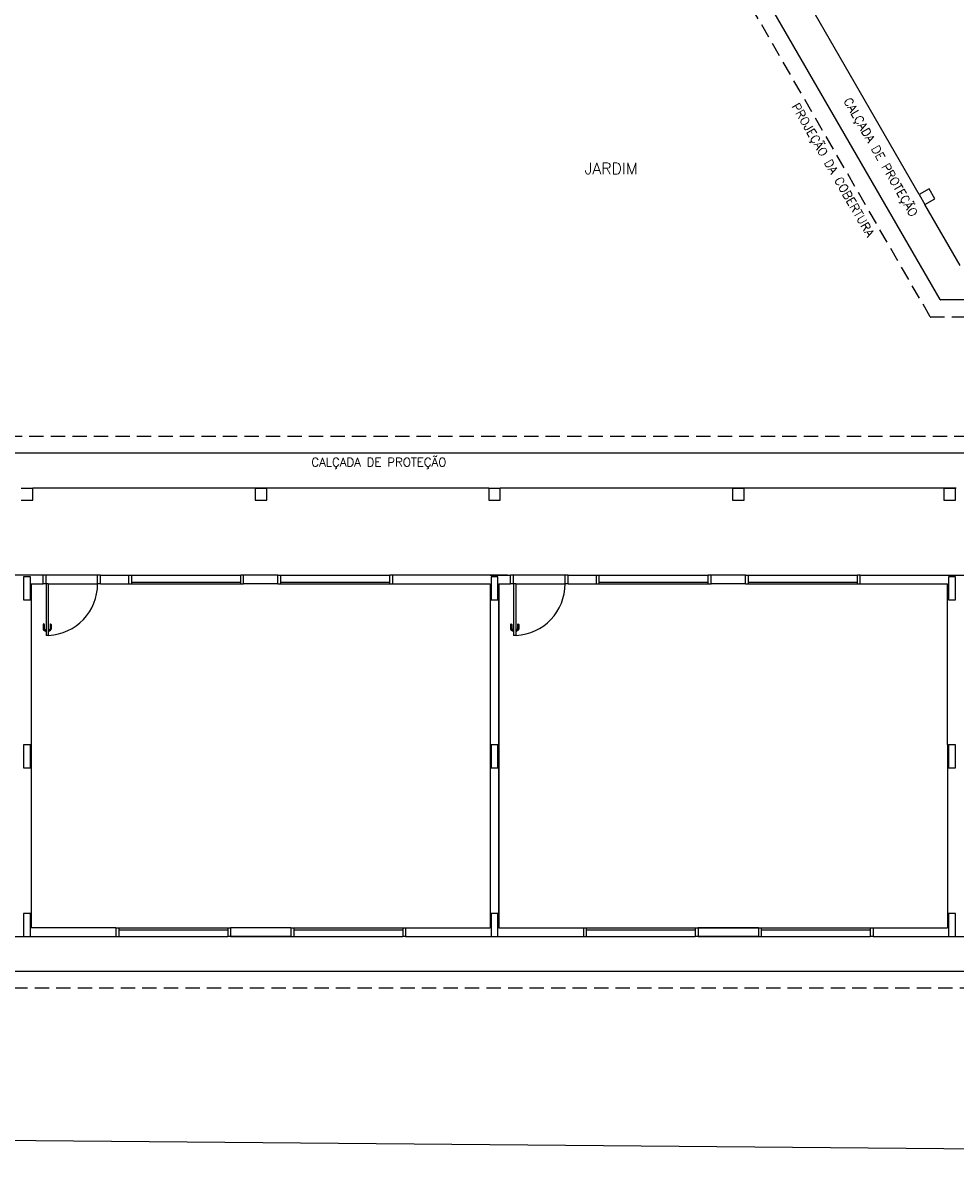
# Model space of a CAD drawing. Header units: millimetres. Extents: x -109 to 627, y -178 to 173.
# Tile 121 of 178: x 338 to 355, y -98 to -78. Entities that reach past the tile are written whole.
import ezdxf

# ---------------------------------------------------------------- set-up
doc = ezdxf.new("R2010")
doc.units = ezdxf.units.MM
doc.linetypes.add('HIDDEN', pattern=[0.375, 0.25, -0.125])
for name, color, linetype in [('A-JANEL', 3, 'Continuous'), ('A-PAREDE', 5, 'Continuous'), ('A-PILAR', 6, 'Continuous'), ('A-PISOS-NIVEL', 1, 'Continuous'), ('A-PORTA', 3, 'Continuous'), ('A-PROJCOBERTURA', 7, 'HIDDEN'), ('A-SOLEIRA', 1, 'Continuous'), ('A-TEXTO', 3, 'Continuous')]:
    doc.layers.add(name, color=color, linetype=linetype)
doc.styles.add('R60', font='SIMPLEX.SHX', dxfattribs={"height": 0.16})
doc.styles.add('R80', font='SIMPLEX.SHX', dxfattribs={"height": 0.2})

# ---------------------------------------------------------------- blocks, each defined once
blk = doc.blocks.new('P-PM901')
at = {"layer": 'A-PORTA', "color": 2}
for p, q in [((-0.09, 0.15), (-0.09, 1.05)), ((-0.09, 1.05), (-0.05, 1.05)), ((-0.05, 0.15), (-0.05, 1.05)), ((-0.14, 0.86), (-0.14, 0.94)), ((-0.12, 0.86), (-0.12, 0.94)), ((-0.11, 0.97), (-0.095, 0.97)), ((-0.11, 0.95), (-0.095, 0.95)), ((-0.095, 0.935), (-0.095, 0.985)), ((-0.095, 0.985), (-0.09, 0.985)), ((-0.095, 0.935), (-0.09, 0.935)), ((-0.045, 0.985), (-0.05, 0.985)), ((-0.045, 0.935), (-0.05, 0.935)), ((-0.045, 0.935), (-0.045, 0.985)), ((-0.03, 0.97), (-0.045, 0.97)), ((-0.03, 0.95), (-0.045, 0.95)), ((-0.02, 0.86), (-0.02, 0.94)), ((0, 0.86), (0, 0.94)), ((-1, 0.15), (-1, 0)), ((-1, 0.15), (-0.95, 0.15)), ((-0.95, 0.15), (-0.95, 0)), ((-0.09, 0.15), (-0.05, 0.15)), ((-0.05, 0.15), (-0.05, 0)), ((-0.05, 0.15), (0, 0.15)), ((-0.05, 0), (0, 0)), ((0, 0.15), (0, 0)), ((-1, 0), (-0.95, 0))]:
    blk.add_line(p, q, dxfattribs=at)
for centre, radius, start, end in [((-0.05, 0.151), 0.9, 92.866, 180.0717), ((-0.11, 0.94), 0.03, 90, 180), ((-0.13, 0.86), 0.01, 180, 0), ((-0.11, 0.94), 0.01, 90, 180), ((-0.03, 0.94), 0.03, 0, 90), ((-0.03, 0.94), 0.01, 0, 90), ((-0.01, 0.86), 0.01, 180, 360)]:
    blk.add_arc(centre, radius, start, end, dxfattribs=at)

msp = doc.modelspace()

# ---------------------------------------------------------------- linework, layer by layer
at = {"linetype": 'Continuous'}
msp.add_line((319.58592, -97.41702), (419.28741, -98.28823), dxfattribs=at)
at = {"layer": 'A-JANEL', "color": 252}
for p, q in [((340.22672, -87.73027), (340.27672, -87.73027)), ((340.27672, -87.73027), (342.17672, -87.73027)), ((340.27672, -87.88027), (340.27672, -87.73027)), ((342.17672, -87.88027), (342.17672, -87.73027)), ((342.22672, -87.73027), (342.17672, -87.73027)), ((342.82672, -87.73027), (342.87672, -87.73027)), ((342.87672, -87.73027), (344.77672, -87.73027)), ((342.87672, -87.88027), (342.87672, -87.73027)), ((344.77672, -87.88027), (344.77672, -87.73027)), ((344.82672, -87.73027), (344.77672, -87.73027)), ((348.37672, -87.73027), (348.42672, -87.73027)), ((348.42672, -87.73027), (350.32672, -87.73027)), ((348.42672, -87.88027), (348.42672, -87.73027)), ((350.32672, -87.88027), (350.32672, -87.73027)), ((350.37672, -87.73027), (350.32672, -87.73027)), ((350.97672, -87.73027), (351.02672, -87.73027)), ((351.02672, -87.73027), (352.92672, -87.73027)), ((351.02672, -87.88027), (351.02672, -87.73027)), ((352.92672, -87.88027), (352.92672, -87.73027)), ((352.97672, -87.73027), (352.92672, -87.73027)), ((340.22672, -87.88027), (342.22672, -87.88027)), ((340.27672, -87.85027), (342.17672, -87.85027)), ((342.82672, -87.88027), (344.82672, -87.88027)), ((342.87672, -87.85027), (344.77672, -87.85027)), ((348.37672, -87.88027), (350.37672, -87.88027)), ((348.42672, -87.85027), (350.32672, -87.85027)), ((350.97672, -87.88027), (352.97672, -87.88027)), ((351.02672, -87.85027), (352.92672, -87.85027)), ((340.00172, -94.03027), (340.05172, -94.03027)), ((340.05172, -93.88027), (340.05172, -94.03027))]:
    msp.add_line(p, q, dxfattribs=at)
at = {"layer": 'A-JANEL', "color": 251, "true_color": 0x636466}
for p, q in [((340.00172, -93.88027), (342.00172, -93.88027)), ((340.05172, -93.91027), (341.95172, -93.91027)), ((340.05172, -94.03027), (341.95172, -94.03027)), ((341.95172, -93.88027), (341.95172, -94.03027)), ((342.00172, -94.03027), (341.95172, -94.03027)), ((343.05172, -93.88027), (345.05172, -93.88027)), ((343.05172, -94.03027), (343.10172, -94.03027)), ((343.10172, -93.88027), (343.10172, -94.03027)), ((343.10172, -93.91027), (345.00172, -93.91027)), ((343.10172, -94.03027), (345.00172, -94.03027)), ((345.00172, -93.88027), (345.00172, -94.03027)), ((345.05172, -94.03027), (345.00172, -94.03027)), ((348.15172, -93.88027), (350.15172, -93.88027)), ((348.15172, -94.03027), (348.20172, -94.03027)), ((348.20172, -93.88027), (348.20172, -94.03027)), ((348.20172, -93.91027), (350.10172, -93.91027)), ((348.20172, -94.03027), (350.10172, -94.03027)), ((350.10172, -93.88027), (350.10172, -94.03027)), ((350.15172, -94.03027), (350.10172, -94.03027)), ((351.20172, -93.88027), (353.20172, -93.88027)), ((351.20172, -94.03027), (351.25172, -94.03027)), ((351.25172, -93.88027), (351.25172, -94.03027)), ((351.25172, -93.91027), (353.15172, -93.91027)), ((351.25172, -94.03027), (353.15172, -94.03027)), ((353.15172, -93.88027), (353.15172, -94.03027)), ((353.20172, -94.03027), (353.15172, -94.03027))]:
    msp.add_line(p, q, dxfattribs=at)
at = {"layer": 'A-PAREDE', "color": 252}
for p, q in [((338.73261, -87.73027), (336.67672, -87.73027)), ((338.73261, -87.88027), (338.73261, -87.73027)), ((339.73261, -87.88027), (339.73261, -87.73027)), ((339.73261, -87.73027), (340.22672, -87.73027)), ((340.22672, -87.88027), (340.22672, -87.73027)), ((342.82672, -87.73027), (342.22672, -87.73027)), ((342.22672, -87.88027), (342.22672, -87.73027)), ((342.82672, -87.88027), (342.82672, -87.73027)), ((346.67672, -87.73027), (344.82672, -87.73027)), ((344.82672, -87.88027), (344.82672, -87.73027)), ((346.52672, -87.73027), (346.88261, -87.73027)), ((346.82672, -87.73027), (346.52672, -87.73027)), ((346.88261, -87.88027), (346.88261, -87.73027)), ((347.88261, -87.73027), (348.37672, -87.73027)), ((347.88261, -87.88027), (347.88261, -87.73027)), ((348.37672, -87.88027), (348.37672, -87.73027)), ((350.37672, -87.88027), (350.37672, -87.73027)), ((350.97672, -87.73027), (350.37672, -87.73027)), ((350.97672, -87.88027), (350.97672, -87.73027)), ((352.97672, -87.73027), (354.82672, -87.73027)), ((352.97672, -87.88027), (352.97672, -87.73027)), ((338.52672, -87.88027), (338.52672, -93.88027)), ((338.52672, -87.88027), (338.73261, -87.88027)), ((339.73261, -87.88027), (340.22672, -87.88027)), ((342.82672, -87.88027), (342.22672, -87.88027)), ((344.82672, -87.88027), (346.52672, -87.88027)), ((346.52672, -87.88027), (346.52672, -93.88027)), ((346.67672, -93.88027), (346.67672, -87.88027)), ((346.67672, -87.88027), (346.88261, -87.88027)), ((347.88261, -87.88027), (348.37672, -87.88027)), ((350.97672, -87.88027), (350.37672, -87.88027)), ((352.97672, -87.88027), (354.50105, -87.88027)), ((336.90172, -94.03027), (340.00172, -94.03027)), ((340.00172, -93.88027), (338.52672, -93.88027)), ((340.00172, -93.88027), (340.00172, -94.03027))]:
    msp.add_line(p, q, dxfattribs=at)
at = {"layer": 'A-PAREDE', "color": 251, "true_color": 0x636466}
for p, q in [((342.00172, -93.88027), (342.00172, -94.03027)), ((343.05172, -93.88027), (342.00172, -93.88027)), ((343.05172, -94.03027), (342.00172, -94.03027)), ((343.05172, -93.88027), (343.05172, -94.03027)), ((345.05172, -93.88027), (346.52672, -93.88027)), ((345.05172, -93.88027), (345.05172, -94.03027)), ((348.15172, -93.88027), (348.15172, -94.03027)), ((350.15172, -93.88027), (350.15172, -94.03027)), ((351.20172, -93.88027), (350.15172, -93.88027)), ((351.20172, -94.03027), (350.15172, -94.03027)), ((351.20172, -93.88027), (351.20172, -94.03027)), ((353.20172, -93.88027), (354.50105, -93.88027)), ((353.20172, -93.88027), (353.20172, -94.03027)), ((353.20172, -94.03027), (354.82672, -94.03027))]:
    msp.add_line(p, q, dxfattribs=at)
at = {"layer": 'A-PAREDE', "color": 252}
for points in [[(342.82672, -87.73027), (342.22672, -87.73027)], [(350.97672, -87.73027), (350.37672, -87.73027)], [(342.82672, -87.88027), (342.22672, -87.88027)], [(346.67672, -87.88027), (346.67672, -87.88027), (346.67672, -93.88027), (348.15172, -93.88027)], [(350.97672, -87.88027), (350.37672, -87.88027)]]:
    msp.add_lwpolyline(points, dxfattribs=at)
at = {"layer": 'A-PAREDE', "color": 251, "true_color": 0x636466}
for points in [[(342.00172, -94.03027), (343.05172, -94.03027)], [(345.05172, -94.03027), (346.67672, -94.03027)], [(346.52672, -94.03027), (348.15172, -94.03027)], [(350.15172, -93.88027), (351.20172, -93.88027)], [(350.15172, -94.03027), (351.20172, -94.03027)]]:
    msp.add_lwpolyline(points, dxfattribs=at)
at = {"layer": 'A-PILAR', "color": 252, "linetype": 'Continuous'}
for p, q in [((338.55172, -86.22027), (338.35172, -86.22027)), ((338.55172, -86.42027), (338.55172, -86.22027)), ((342.43172, -86.22027), (342.43172, -86.42027)), ((342.63172, -86.22027), (342.43172, -86.22027)), ((342.63172, -86.42027), (342.63172, -86.22027)), ((346.50172, -86.22027), (346.50172, -86.42027)), ((346.70172, -86.22027), (346.50172, -86.22027)), ((346.70172, -86.42027), (346.70172, -86.22027)), ((350.75172, -86.22027), (350.75172, -86.42027)), ((350.95172, -86.22027), (350.75172, -86.22027)), ((350.95172, -86.42027), (350.95172, -86.22027)), ((354.43672, -86.22027), (354.43672, -86.42027)), ((354.63672, -86.22027), (354.43672, -86.22027)), ((354.63672, -86.42027), (354.63672, -86.22027)), ((338.35172, -86.42027), (338.55172, -86.42027)), ((342.43172, -86.42027), (342.63172, -86.42027)), ((346.50172, -86.42027), (346.70172, -86.42027)), ((350.75172, -86.42027), (350.95172, -86.42027)), ((354.43672, -86.42027), (354.63672, -86.42027)), ((338.39172, -87.76027), (338.39172, -88.16027)), ((338.51172, -87.76027), (338.39172, -87.76027)), ((338.51172, -88.16027), (338.51172, -87.76027)), ((346.54172, -87.76027), (346.54172, -88.16027)), ((346.66172, -87.76027), (346.54172, -87.76027)), ((346.66172, -88.16027), (346.66172, -87.76027)), ((338.39172, -88.16027), (338.51172, -88.16027)), ((346.54172, -88.16027), (346.66172, -88.16027)), ((338.39172, -90.69027), (338.39172, -91.09027)), ((338.51172, -90.69027), (338.39172, -90.69027)), ((338.51172, -91.09027), (338.51172, -90.69027)), ((338.39172, -91.09027), (338.51172, -91.09027)), ((338.39172, -93.63027), (338.39172, -94.03027)), ((338.51172, -93.63027), (338.39172, -93.63027)), ((338.51172, -94.03027), (338.51172, -93.63027)), ((338.39172, -94.03027), (338.51172, -94.03027))]:
    msp.add_line(p, q, dxfattribs=at)
at = {"layer": 'A-PILAR', "color": 251, "linetype": 'Continuous', "true_color": 0x636466}
for p, q in [((346.54172, -90.69027), (346.54172, -91.09027)), ((346.66172, -90.69027), (346.54172, -90.69027)), ((346.66172, -91.09027), (346.66172, -90.69027)), ((346.54172, -91.09027), (346.66172, -91.09027)), ((346.54172, -93.63027), (346.54172, -94.03027)), ((346.66172, -93.63027), (346.54172, -93.63027)), ((346.66172, -94.03027), (346.66172, -93.63027)), ((346.54172, -94.03027), (346.66172, -94.03027))]:
    msp.add_line(p, q, dxfattribs=at)
at = {"layer": 'A-PILAR', "color": 252}
msp.add_lwpolyline([(354.27824, -81.16688), (354.17824, -80.99367), (354.00503, -81.09367), (354.10503, -81.26688)], close=True, dxfattribs=at)
at = {"layer": 'A-PISOS-NIVEL', "color": 252}
for p, q in [((354.36969, -82.92527), (350.64975, -76.48215)), ((354.00503, -81.09367), (351.3252, -76.45207)), ((354.71898, -82.33027), (354.10503, -81.26688)), ((356.76672, -82.93027), (354.37835, -82.93027)), ((356.77672, -85.60527), (330.24172, -85.60527)), ((338.55172, -86.20527), (346.50172, -86.20527)), ((346.70172, -86.20527), (354.65172, -86.20527)), ((354.51672, -87.76027), (354.51672, -88.16027)), ((354.63672, -87.76027), (354.51672, -87.76027)), ((354.63672, -88.16027), (354.63672, -87.76027)), ((354.50105, -90.68027), (354.50105, -87.88027)), ((354.51672, -88.16027), (354.63672, -88.16027)), ((354.50105, -90.68027), (354.50105, -93.88027)), ((354.51672, -90.69027), (354.51672, -91.09027)), ((354.63672, -90.69027), (354.51672, -90.69027)), ((354.63672, -91.09027), (354.63672, -90.69027)), ((354.51672, -91.09027), (354.63672, -91.09027)), ((354.51672, -93.63027), (354.51672, -94.03027)), ((354.63672, -93.63027), (354.51672, -93.63027)), ((354.63672, -94.03027), (354.63672, -93.63027)), ((354.51672, -94.03027), (354.63672, -94.03027)), ((329.62672, -94.63027), (388.03672, -94.63053))]:
    msp.add_line(p, q, dxfattribs=at)
msp.add_arc((354.37835, -82.92027), 0.01, 210, 270, dxfattribs=at)
at = {"layer": 'A-PROJCOBERTURA', "color": 252}
for p, q in [((354.19648, -83.22527), (349.57491, -75.22047)), ((363.4483, -83.23027), (354.20514, -83.23027)), ((330.24172, -85.30527), (388.33672, -85.30527)), ((388.33672, -94.93027), (329.32672, -94.93027))]:
    msp.add_line(p, q, dxfattribs=at)
at = {"layer": 'A-PROJCOBERTURA', "color": 252, "ltscale": 7.5}
msp.add_arc((354.20514, -83.22027), 0.01, 210, 270, dxfattribs=at)
at = {"layer": 'A-SOLEIRA', "color": 252}
for p, q in [((339.68261, -87.73027), (338.78261, -87.73027)), ((347.83261, -87.73027), (346.93261, -87.73027)), ((338.82261, -87.88027), (339.68261, -87.88027)), ((346.97261, -87.88027), (347.83261, -87.88027))]:
    msp.add_line(p, q, dxfattribs=at)

# ---------------------------------------------------------------- block references
at = {"layer": 'A-PORTA', "color": 252, "rotation": 180.0000000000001}
for p in [(338.73261, -87.73027), (346.88261, -87.73027)]:
    msp.add_blockref('P-PM901', p, dxfattribs=at)

# ---------------------------------------------------------------- texts
at = {"layer": 'A-TEXTO', "color": 252, "style": 'R60'}
for s, p in [('PROJEÇÃO DA COBERTURA', (351.77643, -79.55655)), ('CALÇADA DE PROTEÇÃO', (352.68042, -79.4601))]:
    msp.add_text(s, height=0.15, rotation=300, dxfattribs=at).set_placement(p)
at = {"layer": 'A-TEXTO', "color": 252}
for s, height, style, p in [('JARDIM', 0.2, 'R80', (348.17103, -80.74181)), ('CALÇADA DE PROTEÇÃO', 0.15, 'R60', (343.4089, -85.83535))]:
    msp.add_text(s, height=height, dxfattribs=dict(at, style=style)).set_placement(p)

doc.saveas('drawing.dxf')
